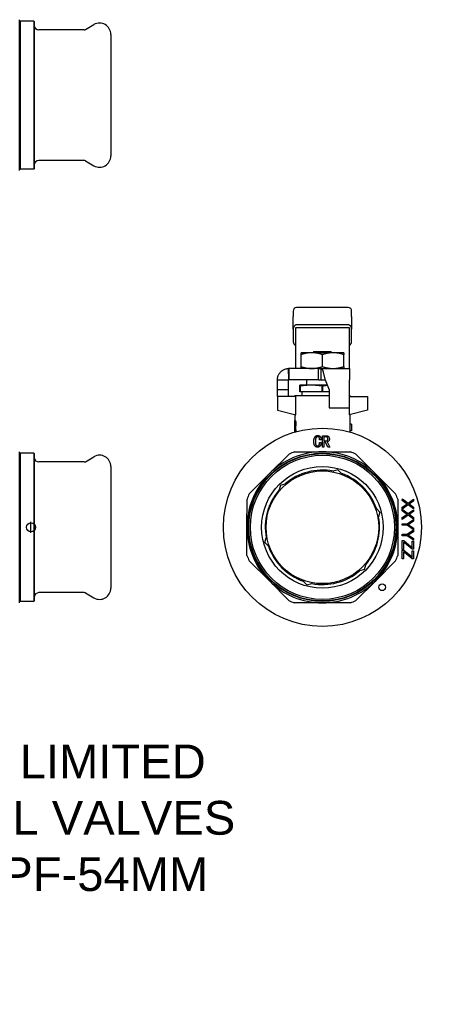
# Model space of a CAD drawing. Header units: millimetres. Extents: x 57 to 3590, y -32 to 416.
# Tile 10 of 10: x 360 to 547, y -32 to 405. Entities that reach past the tile are written whole.
import ezdxf

# ---------------------------------------------------------------- set-up
doc = ezdxf.new("R2010")
doc.units = ezdxf.units.MM
for name, color, linetype in [('DETAIL', 2, 'Continuous'), ('ORIGIN', 6, 'Continuous'), ('TEXT', 7, 'Continuous')]:
    doc.layers.add(name, color=color, linetype=linetype)
doc.styles.add('fastrack', font='ARIAL.TTF')

msp = doc.modelspace()

# ---------------------------------------------------------------- linework, layer by layer
at = {"layer": 'DETAIL'}
for p, q in [((359.98, 395.29), (359.98, 405.08)), ((359.98, 404.28), (360.18, 404.48)), ((360.18, 404.48), (360.18, 338.68)), ((366.28, 404.48), (360.18, 404.48)), ((366.28, 404.48), (366.28, 338.68)), ((366.48, 404.28), (366.28, 404.48)), ((366.48, 404.28), (366.48, 338.88)), ((389.18, 400.71), (392.98, 402.91)), ((388.68, 400.58), (368.48, 400.58)), ((400.48, 398.58), (400.48, 344.58)), ((359.98, 371.61), (359.98, 395.29)), ((359.98, 347.91), (359.98, 371.61)), ((359.98, 338.08), (359.98, 347.91)), ((388.68, 342.58), (368.48, 342.58)), ((389.18, 342.45), (392.98, 340.25)), ((359.98, 338.88), (360.18, 338.68)), ((359.98, 338.08), (359.98, 338.08)), ((366.28, 338.68), (360.18, 338.68)), ((366.48, 338.88), (366.28, 338.68)), ((481.48, 275.76), (481.48, 273.3)), ((505.98, 277.26), (482.98, 277.26)), ((507.48, 273.3), (507.48, 275.76)), ((481.48, 267.65), (481.48, 273.3)), ((507.48, 273.3), (507.48, 267.65)), ((481.48, 267.65), (481.48, 262.42)), ((506.48, 268.3), (482.48, 268.3)), ((482.48, 268.3), (482.48, 251.66)), ((505.98, 269.6), (482.98, 269.6)), ((506.48, 251.66), (506.48, 268.3)), ((507.48, 262.42), (507.48, 267.65)), ((489.73, 257.26), (484.98, 257.26)), ((484.98, 256.41), (484.98, 257.26)), ((484.98, 251.11), (484.98, 256.41)), ((499.23, 257.26), (489.73, 257.26)), ((490.58, 257.76), (490.58, 257.26)), ((490.58, 257.76), (498.38, 257.76)), ((494.48, 251.11), (494.48, 256.41)), ((498.39, 257.26), (498.38, 257.76)), ((503.98, 257.26), (499.23, 257.26)), ((503.98, 257.26), (503.98, 256.41)), ((503.98, 251.11), (503.98, 256.41)), ((479.58, 245.26), (479.45, 250.26)), ((479.58, 250.26), (479.58, 248.46)), ((492.75, 250.26), (479.58, 250.26)), ((482.48, 251.66), (482.48, 250.38)), ((484.98, 250.26), (484.98, 251.11)), ((492.75, 250.26), (506.48, 250.26)), ((492.75, 249.2), (492.75, 250.26)), ((492.75, 245.26), (492.75, 249.2)), ((493.98, 245.26), (493.98, 250.25)), ((503.98, 251.11), (503.98, 250.26)), ((506.48, 250.26), (506.48, 251.66)), ((506.48, 250.26), (506.48, 245.16)), ((474.48, 240.76), (474.48, 245.16)), ((474.48, 245.16), (476.98, 245.16)), ((476.98, 245.16), (479.48, 245.16)), ((479.48, 240.76), (479.48, 245.16)), ((479.58, 248.46), (479.58, 245.26)), ((479.58, 245.26), (479.58, 245.26)), ((492.75, 245.26), (479.58, 245.26)), ((487.48, 245.26), (487.48, 242.85)), ((495.65, 245.16), (497.48, 240.76)), ((506.48, 232.76), (506.48, 245.16)), ((474.48, 237.76), (474.48, 240.76)), ((479.48, 240.76), (474.48, 240.76)), ((479.48, 237.76), (479.48, 240.76)), ((484.48, 242.44), (484.48, 242.85)), ((489.48, 242.85), (484.48, 242.85)), ((484.48, 239.85), (484.48, 242.44)), ((484.57, 242.44), (484.48, 242.44)), ((484.57, 242.44), (484.57, 239.85)), ((496.61, 242.85), (489.48, 242.85)), ((494.4, 239.85), (494.4, 242.44)), ((494.57, 242.44), (494.4, 242.44)), ((494.57, 242.44), (494.57, 239.85)), ((497.48, 240.76), (497.48, 232.76)), ((482.61, 237.76), (474.48, 237.76)), ((474.48, 237.76), (474.48, 231.76)), ((482.23, 238.26), (497.48, 238.26)), ((482.23, 238.26), (482.23, 237.76)), ((482.61, 229.66), (482.61, 237.76)), ((484.57, 239.85), (484.48, 239.85)), ((494.4, 239.85), (484.57, 239.85)), ((485.48, 238.26), (485.48, 239.85)), ((494.57, 239.85), (494.4, 239.85)), ((497.48, 239.85), (494.57, 239.85)), ((506.48, 238.26), (506.73, 238.26)), ((506.48, 237.76), (514.48, 237.76)), ((506.73, 238.26), (506.73, 237.76)), ((514.48, 237.76), (514.48, 231.76)), ((474.48, 231.76), (482.61, 229.66)), ((497.48, 232.76), (506.48, 232.76)), ((506.36, 232.76), (506.36, 229.66)), ((514.48, 231.76), (506.36, 229.66)), ((482.23, 229.76), (482.23, 227.16)), ((506.73, 229.76), (506.73, 225.52)), ((482.22, 227.16), (482.35, 227.16)), ((482.22, 222.16), (482.22, 227.16)), ((482.22, 225.35), (482.22, 225.35)), ((482.22, 224.17), (482.22, 224.17)), ((482.25, 226.6), (482.25, 224.87)), ((482.25, 226.6), (482.32, 226.6)), ((482.25, 224.87), (482.35, 224.87)), ((482.25, 224.31), (482.25, 222.16)), ((482.25, 224.31), (482.34, 224.31)), ((482.27, 226.6), (482.27, 224.87)), ((482.27, 224.31), (482.27, 222.16)), ((482.35, 227.16), (482.37, 227.16)), ((482.45, 224.4), (482.47, 224.4)), ((482.68, 225.72), (482.7, 225.72)), ((507.48, 225.52), (506.73, 225.52)), ((507.48, 225.52), (507.48, 222.52)), ((482.22, 222.16), (482.25, 222.16)), ((482.23, 222.16), (482.23, 222.02)), ((482.25, 222.16), (482.27, 222.16)), ((482.54, 222.16), (482.72, 222.16)), ((482.72, 222.16), (482.73, 222.16)), ((493.9, 218.64), (493.22, 218.64)), ((494.49, 220.44), (495.97, 220.44)), ((494.49, 215.41), (494.49, 220.44)), ((495.17, 219.92), (495.17, 218.11)), ((495.82, 219.92), (495.17, 219.92)), ((506.73, 222.52), (506.73, 222.02)), ((507.48, 222.52), (506.73, 222.52)), ((493.22, 217.36), (493.9, 217.36)), ((495.16, 215.41), (494.49, 215.41)), ((495.16, 217.59), (495.16, 215.41)), ((495.91, 217.59), (495.16, 217.59)), ((495.17, 218.11), (496, 218.11)), ((496.96, 215.41), (495.91, 217.59)), ((496.59, 217.67), (497.72, 215.4)), ((497.72, 215.4), (496.96, 215.41)), ((359.98, 203.47), (359.98, 213.26)), ((359.98, 212.46), (360.18, 212.66)), ((360.18, 212.66), (360.18, 146.86)), ((366.28, 212.66), (360.18, 212.66)), ((366.28, 212.66), (366.28, 146.86)), ((366.48, 212.46), (366.28, 212.66)), ((366.48, 212.46), (366.48, 147.06)), ((389.18, 208.89), (392.98, 211.09)), ((470.82, 203.47), (479.65, 212.29)), ((482.03, 213.27), (494.51, 213.26)), ((494.51, 213.26), (507, 213.25)), ((509.38, 212.26), (518.19, 203.42)), ((388.68, 208.76), (368.48, 208.76)), ((400.48, 206.76), (400.48, 152.76)), ((359.98, 179.79), (359.98, 203.47)), ((461.98, 194.65), (470.82, 203.47)), ((501.4, 205.28), (499.24, 204.71)), ((501.4, 205.28), (502.97, 203.7)), ((518.19, 203.42), (527.01, 194.59)), ((475.84, 198.5), (475.25, 196.35)), ((475.84, 198.5), (477.99, 199.08)), ((529.99, 191.65), (530, 192.44)), ((530, 192.44), (532.58, 190.52)), ((460.98, 179.79), (461, 192.27)), ((520.04, 186.53), (518.47, 188.12)), ((528, 192.21), (527.98, 179.73)), ((531.73, 190.4), (529.99, 191.65)), ((529.99, 188.7), (531.76, 189.95)), ((532.62, 189.77), (529.99, 187.89)), ((529.99, 187.89), (529.99, 188.7)), ((532.58, 190.52), (534.96, 192.21)), ((534.96, 188.02), (532.62, 189.77)), ((533.64, 189.74), (534.96, 188.73)), ((534.96, 191.43), (533.69, 190.53)), ((534.96, 192.21), (534.96, 191.43)), ((534.96, 188.73), (534.96, 188.02)), ((520.04, 186.53), (519.46, 184.38)), ((529.99, 187.04), (529.99, 187.83)), ((529.99, 187.83), (532.58, 185.9)), ((531.72, 185.79), (529.99, 187.04)), ((529.99, 184.09), (531.76, 185.33)), ((532.61, 185.15), (529.99, 183.27)), ((529.99, 183.27), (529.99, 184.09)), ((532.58, 185.9), (534.96, 187.59)), ((534.95, 183.4), (532.61, 185.15)), ((533.64, 185.12), (534.95, 184.12)), ((534.96, 186.81), (533.68, 185.91)), ((534.95, 184.12), (534.95, 183.4)), ((534.96, 187.59), (534.96, 186.81)), ((359.98, 156.09), (359.98, 179.79)), ((460.97, 167.31), (460.98, 179.79)), ((527.98, 179.73), (527.97, 167.24)), ((529.99, 180.65), (529.99, 181.31)), ((529.99, 181.31), (532.09, 181.31)), ((532.09, 180.65), (529.99, 180.65)), ((532.09, 181.31), (534.95, 183.22)), ((534.95, 178.66), (532.09, 180.65)), ((534.95, 182.42), (533.45, 181.44)), ((533.49, 180.39), (534.95, 179.43)), ((534.95, 183.22), (534.95, 182.42)), ((534.95, 179.43), (534.95, 178.66)), ((468.92, 172.98), (469.51, 175.14)), ((529.98, 176.03), (529.98, 176.69)), ((529.98, 176.69), (532.09, 176.69)), ((532.09, 176.03), (529.98, 176.03)), ((532.09, 176.69), (534.95, 178.6)), ((534.95, 174.05), (532.09, 176.03)), ((534.95, 177.8), (533.45, 176.82)), ((533.49, 175.78), (534.95, 174.81)), ((534.95, 178.6), (534.95, 177.8)), ((468.92, 172.98), (470.5, 171.4)), ((529.98, 169.94), (529.98, 173.87)), ((529.98, 173.87), (530.59, 173.87)), ((530.56, 173.12), (530.56, 169.94)), ((530.91, 172.81), (530.56, 173.12)), ((530.59, 173.87), (533.77, 171.32)), ((534.36, 170.02), (530.91, 172.81)), ((534.36, 173.58), (534.94, 173.58)), ((534.36, 170.81), (534.36, 173.58)), ((534.94, 173.58), (534.94, 170.02)), ((534.95, 174.81), (534.95, 174.05)), ((529.97, 165.71), (529.97, 169.64)), ((529.97, 169.64), (530.59, 169.64)), ((530.56, 169.94), (529.98, 169.94)), ((530.56, 168.88), (530.56, 165.71)), ((530.91, 168.58), (530.56, 168.88)), ((530.59, 169.64), (533.76, 167.09)), ((534.35, 165.79), (530.91, 168.58)), ((534.35, 166.58), (534.36, 169.35)), ((534.94, 170.02), (534.36, 170.02)), ((534.36, 169.35), (534.94, 169.35)), ((534.94, 169.35), (534.94, 165.79)), ((470.77, 156.09), (461.96, 164.93)), ((513.13, 161.01), (513.72, 163.17)), ((526.99, 164.87), (518.15, 156.05)), ((530.56, 165.71), (529.97, 165.71)), ((534.94, 165.79), (534.35, 165.79)), ((513.13, 161.01), (510.97, 160.44)), ((359.98, 146.26), (359.98, 156.09)), ((479.59, 147.26), (470.77, 156.09)), ((487.57, 154.23), (486, 155.82)), ((487.57, 154.23), (489.73, 154.81)), ((518.15, 156.05), (509.32, 147.23)), ((388.68, 150.76), (368.48, 150.76)), ((389.18, 150.62), (392.98, 148.43)), ((359.98, 147.06), (360.18, 146.86)), ((359.98, 146.26), (359.98, 146.26)), ((366.28, 146.86), (360.18, 146.86)), ((366.48, 147.06), (366.28, 146.86)), ((494.45, 146.26), (481.97, 146.27)), ((506.94, 146.25), (494.45, 146.26))]:
    msp.add_line(p, q, dxfattribs=at)
at = {"layer": 'DETAIL', "flags": 128}
for points in [[(482.98, 269.6), (482.89, 269.6), (482.8, 269.59), (482.71, 269.57), (482.62, 269.54), (482.52, 269.51), (482.43, 269.47), (482.34, 269.41), (482.25, 269.35), (482.16, 269.28), (482.08, 269.21), (482, 269.12), (481.92, 269.03), (481.85, 268.93), (481.79, 268.83), (481.73, 268.72), (481.68, 268.6), (481.63, 268.49), (481.59, 268.37), (481.56, 268.25), (481.53, 268.12), (481.51, 268), (481.49, 267.88), (481.49, 267.76), (481.48, 267.65)], [(507.48, 267.65), (507.48, 267.76), (507.47, 267.88), (507.46, 268), (507.44, 268.12), (507.41, 268.25), (507.38, 268.37), (507.34, 268.49), (507.29, 268.6), (507.24, 268.72), (507.18, 268.83), (507.11, 268.93), (507.04, 269.03), (506.97, 269.12), (506.89, 269.21), (506.8, 269.28), (506.72, 269.35), (506.63, 269.41), (506.54, 269.47), (506.44, 269.51), (506.35, 269.54), (506.26, 269.57), (506.16, 269.59), (506.07, 269.6), (505.98, 269.6)], [(481.48, 262.42), (481.49, 262.33), (481.49, 262.24), (481.5, 262.15), (481.51, 262.06), (481.53, 261.96), (481.55, 261.87), (481.57, 261.77), (481.6, 261.68), (481.63, 261.59), (481.66, 261.5), (481.7, 261.41), (481.74, 261.32), (481.79, 261.24), (481.84, 261.16), (481.9, 261.08), (481.95, 261), (482.01, 260.93), (482.07, 260.87), (482.14, 260.81), (482.2, 260.75), (482.27, 260.7), (482.34, 260.65), (482.41, 260.61), (482.48, 260.58)], [(506.48, 260.58), (506.56, 260.61), (506.63, 260.65), (506.7, 260.7), (506.76, 260.75), (506.83, 260.81), (506.89, 260.87), (506.96, 260.93), (507.02, 261), (507.07, 261.08), (507.13, 261.16), (507.18, 261.24), (507.22, 261.32), (507.27, 261.41), (507.3, 261.5), (507.34, 261.59), (507.37, 261.68), (507.4, 261.77), (507.42, 261.87), (507.44, 261.96), (507.46, 262.06), (507.47, 262.15), (507.48, 262.24), (507.48, 262.33), (507.48, 262.42)], [(489.73, 257.26), (489.53, 257.26), (489.33, 257.25), (489.13, 257.24), (488.93, 257.23), (488.73, 257.22), (488.53, 257.2), (488.32, 257.18), (488.12, 257.15), (487.92, 257.13), (487.72, 257.1), (487.52, 257.06), (487.32, 257.03), (487.13, 256.99), (486.93, 256.95), (486.73, 256.9), (486.54, 256.86), (486.34, 256.81), (486.14, 256.76), (485.95, 256.7), (485.76, 256.65), (485.56, 256.59), (485.37, 256.53), (485.18, 256.47), (484.98, 256.41)], [(494.48, 256.41), (494.29, 256.47), (494.1, 256.53), (493.9, 256.59), (493.71, 256.65), (493.51, 256.71), (493.32, 256.76), (493.12, 256.81), (492.92, 256.86), (492.73, 256.91), (492.53, 256.95), (492.33, 256.99), (492.13, 257.03), (491.93, 257.06), (491.73, 257.1), (491.54, 257.13), (491.34, 257.15), (491.14, 257.18), (490.94, 257.2), (490.74, 257.22), (490.54, 257.23), (490.34, 257.24), (490.14, 257.25), (489.93, 257.26), (489.73, 257.26)], [(499.23, 257.26), (499.03, 257.26), (498.83, 257.25), (498.63, 257.24), (498.43, 257.23), (498.23, 257.22), (498.03, 257.2), (497.83, 257.18), (497.63, 257.15), (497.43, 257.13), (497.23, 257.1), (497.03, 257.06), (496.84, 257.03), (496.64, 256.99), (496.44, 256.95), (496.24, 256.91), (496.05, 256.86), (495.85, 256.81), (495.65, 256.76), (495.46, 256.71), (495.26, 256.65), (495.07, 256.59), (494.87, 256.53), (494.68, 256.47), (494.48, 256.41)], [(503.98, 256.41), (503.79, 256.47), (503.6, 256.53), (503.4, 256.59), (503.2, 256.65), (503.01, 256.71), (502.81, 256.76), (502.62, 256.81), (502.42, 256.86), (502.22, 256.91), (502.03, 256.95), (501.83, 256.99), (501.63, 257.03), (501.44, 257.06), (501.24, 257.1), (501.04, 257.13), (500.84, 257.15), (500.64, 257.18), (500.44, 257.2), (500.24, 257.22), (500.04, 257.23), (499.84, 257.24), (499.64, 257.25), (499.44, 257.26), (499.23, 257.26)], [(474.48, 245.16), (474.49, 245.49), (474.53, 245.81), (474.58, 246.14), (474.65, 246.46), (474.75, 246.77), (474.86, 247.08), (474.99, 247.38), (475.15, 247.67), (475.32, 247.95), (475.51, 248.22), (475.71, 248.47), (475.93, 248.72), (476.17, 248.94), (476.42, 249.16), (476.68, 249.35), (476.96, 249.53), (477.25, 249.69), (477.54, 249.83), (477.85, 249.95), (478.16, 250.05), (478.48, 250.14), (478.8, 250.2), (479.13, 250.24), (479.45, 250.26)], [(482.48, 250.38), (482.48, 250.36), (482.48, 250.36), (482.48, 250.35), (482.47, 250.34), (482.47, 250.33), (482.46, 250.32), (482.45, 250.31), (482.44, 250.31), (482.43, 250.3), (482.42, 250.29), (482.4, 250.29), (482.39, 250.28), (482.37, 250.28), (482.35, 250.28), (482.33, 250.27), (482.31, 250.27), (482.29, 250.27), (482.26, 250.26), (482.24, 250.26), (482.21, 250.26), (482.19, 250.26), (482.16, 250.26), (482.13, 250.26), (482.1, 250.26)], [(484.98, 251.11), (485.18, 251.04), (485.37, 250.98), (485.56, 250.92), (485.76, 250.86), (485.95, 250.81), (486.14, 250.76), (486.34, 250.71), (486.53, 250.66), (486.73, 250.61), (486.93, 250.57), (487.13, 250.53), (487.32, 250.49), (487.52, 250.45), (487.72, 250.42), (487.92, 250.39), (488.12, 250.36), (488.32, 250.34), (488.53, 250.32), (488.73, 250.3), (488.93, 250.28), (489.13, 250.27), (489.33, 250.26), (489.53, 250.26), (489.73, 250.26)], [(489.73, 250.26), (489.93, 250.26), (490.14, 250.26), (490.34, 250.27), (490.54, 250.28), (490.74, 250.3), (490.94, 250.32), (491.14, 250.34), (491.34, 250.36), (491.54, 250.39), (491.73, 250.42), (491.93, 250.45), (492.13, 250.49), (492.33, 250.52), (492.53, 250.57), (492.73, 250.61), (492.92, 250.65), (493.12, 250.7), (493.32, 250.75), (493.51, 250.81), (493.71, 250.86), (493.9, 250.92), (494.1, 250.98), (494.29, 251.04), (494.48, 251.11)], [(493.98, 250.25), (494.05, 250.23), (494.12, 250.19), (494.19, 250.13), (494.26, 250.04), (494.33, 249.94), (494.4, 249.82), (494.47, 249.67), (494.54, 249.51), (494.61, 249.33), (494.68, 249.14), (494.75, 248.93), (494.82, 248.7), (494.89, 248.46), (494.96, 248.2), (495.03, 247.93), (495.09, 247.66), (495.16, 247.37), (495.23, 247.07), (495.3, 246.76), (495.37, 246.45), (495.44, 246.13), (495.51, 245.81), (495.58, 245.48), (495.65, 245.16)], [(494.48, 251.11), (494.68, 251.04), (494.87, 250.98), (495.07, 250.92), (495.26, 250.86), (495.46, 250.81), (495.65, 250.75), (495.85, 250.7), (496.05, 250.65), (496.24, 250.61), (496.44, 250.57), (496.64, 250.52), (496.83, 250.49), (497.03, 250.45), (497.23, 250.42), (497.43, 250.39), (497.63, 250.36), (497.83, 250.34), (498.03, 250.32), (498.23, 250.3), (498.43, 250.28), (498.63, 250.27), (498.83, 250.26), (499.03, 250.26), (499.23, 250.26)], [(499.23, 250.26), (499.44, 250.26), (499.64, 250.26), (499.84, 250.27), (500.04, 250.28), (500.24, 250.3), (500.44, 250.32), (500.64, 250.34), (500.84, 250.36), (501.04, 250.39), (501.24, 250.42), (501.43, 250.45), (501.63, 250.49), (501.83, 250.52), (502.03, 250.57), (502.23, 250.61), (502.42, 250.65), (502.62, 250.7), (502.81, 250.75), (503.01, 250.81), (503.21, 250.86), (503.4, 250.92), (503.6, 250.98), (503.79, 251.04), (503.98, 251.11)], [(479.48, 245.16), (479.48, 245.16), (479.48, 245.17), (479.49, 245.18), (479.49, 245.18), (479.49, 245.19), (479.49, 245.19), (479.49, 245.2), (479.5, 245.21), (479.5, 245.21), (479.5, 245.22), (479.51, 245.22), (479.51, 245.23), (479.52, 245.23), (479.52, 245.24), (479.53, 245.24), (479.53, 245.24), (479.54, 245.25), (479.54, 245.25), (479.55, 245.25), (479.56, 245.25), (479.56, 245.25), (479.57, 245.26), (479.58, 245.26), (479.58, 245.26)], [(492.75, 245.26), (492.81, 245.26), (492.86, 245.26), (492.91, 245.26), (492.96, 245.26), (493.01, 245.26), (493.06, 245.26), (493.11, 245.26), (493.16, 245.26), (493.22, 245.26), (493.27, 245.26), (493.32, 245.26), (493.37, 245.26), (493.42, 245.26), (493.47, 245.26), (493.52, 245.26), (493.57, 245.26), (493.63, 245.26), (493.68, 245.26), (493.73, 245.26), (493.78, 245.26), (493.83, 245.26), (493.88, 245.26), (493.93, 245.26), (493.98, 245.26)], [(493.98, 245.26), (494.05, 245.26), (494.12, 245.26), (494.19, 245.25), (494.26, 245.25), (494.33, 245.25), (494.4, 245.25), (494.47, 245.25), (494.54, 245.24), (494.61, 245.24), (494.68, 245.24), (494.75, 245.23), (494.82, 245.23), (494.89, 245.22), (494.96, 245.22), (495.03, 245.21), (495.09, 245.21), (495.16, 245.2), (495.23, 245.19), (495.3, 245.19), (495.37, 245.18), (495.44, 245.18), (495.51, 245.17), (495.58, 245.16), (495.65, 245.16)], [(489.48, 242.85), (489.28, 242.85), (489.07, 242.84), (488.87, 242.84), (488.66, 242.83), (488.46, 242.83), (488.25, 242.82), (488.05, 242.81), (487.84, 242.8), (487.64, 242.79), (487.43, 242.77), (487.23, 242.76), (487.02, 242.74), (486.82, 242.72), (486.62, 242.7), (486.41, 242.68), (486.21, 242.66), (486, 242.64), (485.8, 242.61), (485.59, 242.59), (485.39, 242.56), (485.18, 242.53), (484.98, 242.51), (484.77, 242.48), (484.57, 242.44)], [(494.4, 242.44), (494.2, 242.48), (493.99, 242.51), (493.79, 242.53), (493.58, 242.56), (493.38, 242.59), (493.17, 242.61), (492.97, 242.64), (492.76, 242.66), (492.56, 242.68), (492.35, 242.7), (492.15, 242.72), (491.94, 242.74), (491.74, 242.76), (491.53, 242.77), (491.33, 242.79), (491.12, 242.8), (490.92, 242.81), (490.71, 242.82), (490.51, 242.83), (490.3, 242.83), (490.1, 242.84), (489.89, 242.84), (489.69, 242.85), (489.48, 242.85)], [(496.67, 242.71), (496.58, 242.7), (496.5, 242.69), (496.41, 242.68), (496.32, 242.67), (496.23, 242.66), (496.14, 242.65), (496.06, 242.64), (495.97, 242.63), (495.88, 242.62), (495.79, 242.61), (495.71, 242.6), (495.62, 242.59), (495.53, 242.58), (495.44, 242.57), (495.36, 242.56), (495.27, 242.55), (495.18, 242.53), (495.09, 242.52), (495, 242.51), (494.92, 242.5), (494.83, 242.48), (494.74, 242.47), (494.65, 242.46), (494.57, 242.44)], [(482.22, 225.98), (482.22, 225.96), (482.22, 225.93), (482.22, 225.91), (482.22, 225.88), (482.22, 225.86), (482.22, 225.83), (482.22, 225.8), (482.22, 225.78), (482.22, 225.75), (482.22, 225.72), (482.22, 225.7), (482.22, 225.67), (482.22, 225.64), (482.22, 225.62), (482.22, 225.59), (482.22, 225.56), (482.22, 225.54), (482.22, 225.51), (482.22, 225.49), (482.22, 225.47), (482.22, 225.45), (482.22, 225.42), (482.22, 225.39), (482.22, 225.35)], [(482.22, 224.17), (482.22, 224.14), (482.22, 224.11), (482.22, 224.09), (482.22, 224.06), (482.22, 224.03), (482.22, 224.01), (482.22, 223.98), (482.22, 223.96), (482.22, 223.94), (482.22, 223.91), (482.22, 223.89), (482.22, 223.87), (482.22, 223.85), (482.22, 223.84), (482.22, 223.82), (482.22, 223.8), (482.22, 223.77), (482.22, 223.75), (482.22, 223.72), (482.22, 223.7), (482.22, 223.68), (482.22, 223.65), (482.22, 223.63), (482.22, 223.61)], [(482.53, 225.72), (482.52, 225.8), (482.52, 225.86), (482.52, 225.92), (482.52, 225.99), (482.51, 226.05), (482.51, 226.12), (482.5, 226.18), (482.49, 226.23), (482.48, 226.29), (482.48, 226.34), (482.46, 226.38), (482.45, 226.42), (482.44, 226.46), (482.43, 226.49), (482.42, 226.51), (482.41, 226.53), (482.4, 226.55), (482.39, 226.57), (482.37, 226.58), (482.36, 226.59), (482.35, 226.6), (482.35, 226.6), (482.34, 226.6), (482.32, 226.6)], [(482.54, 222.16), (482.53, 222.25), (482.52, 222.34), (482.51, 222.43), (482.5, 222.52), (482.49, 222.61), (482.48, 222.7), (482.47, 222.79), (482.46, 222.88), (482.46, 222.97), (482.45, 223.06), (482.44, 223.15), (482.43, 223.23), (482.42, 223.32), (482.41, 223.41), (482.41, 223.5), (482.4, 223.59), (482.39, 223.68), (482.38, 223.77), (482.38, 223.86), (482.37, 223.95), (482.36, 224.04), (482.36, 224.13), (482.35, 224.22), (482.34, 224.31)], [(482.35, 227.16), (482.36, 227.16), (482.38, 227.15), (482.4, 227.14), (482.41, 227.13), (482.43, 227.11), (482.45, 227.08), (482.47, 227.05), (482.49, 227.02), (482.51, 226.98), (482.53, 226.93), (482.55, 226.87), (482.57, 226.82), (482.59, 226.75), (482.61, 226.67), (482.62, 226.59), (482.64, 226.51), (482.65, 226.41), (482.66, 226.32), (482.66, 226.23), (482.67, 226.13), (482.68, 226.02), (482.68, 225.92), (482.68, 225.83), (482.68, 225.72)], [(482.35, 224.87), (482.36, 224.87), (482.37, 224.87), (482.38, 224.88), (482.39, 224.89), (482.4, 224.9), (482.41, 224.92), (482.42, 224.94), (482.43, 224.96), (482.44, 224.98), (482.45, 225.01), (482.46, 225.04), (482.47, 225.07), (482.48, 225.11), (482.49, 225.16), (482.5, 225.2), (482.5, 225.26), (482.51, 225.31), (482.51, 225.36), (482.52, 225.42), (482.52, 225.48), (482.52, 225.54), (482.52, 225.6), (482.53, 225.65), (482.53, 225.72)], [(482.37, 227.16), (482.38, 227.16), (482.4, 227.15), (482.42, 227.14), (482.43, 227.13), (482.45, 227.11), (482.47, 227.08), (482.49, 227.05), (482.51, 227.02), (482.53, 226.98), (482.55, 226.93), (482.57, 226.88), (482.59, 226.82), (482.61, 226.75), (482.63, 226.67), (482.64, 226.59), (482.66, 226.5), (482.67, 226.41), (482.68, 226.32), (482.68, 226.23), (482.69, 226.13), (482.7, 226.02), (482.7, 225.92), (482.7, 225.83), (482.7, 225.72)], [(482.68, 225.72), (482.68, 225.64), (482.68, 225.57), (482.68, 225.5), (482.68, 225.42), (482.67, 225.35), (482.67, 225.27), (482.66, 225.2), (482.65, 225.13), (482.65, 225.06), (482.64, 224.99), (482.63, 224.93), (482.62, 224.87), (482.6, 224.82), (482.59, 224.76), (482.58, 224.71), (482.56, 224.66), (482.55, 224.62), (482.54, 224.57), (482.52, 224.53), (482.51, 224.5), (482.49, 224.47), (482.48, 224.44), (482.46, 224.42), (482.45, 224.4)], [(482.45, 224.4), (482.46, 224.31), (482.47, 224.21), (482.48, 224.12), (482.49, 224.03), (482.5, 223.93), (482.51, 223.84), (482.52, 223.75), (482.53, 223.65), (482.54, 223.56), (482.55, 223.47), (482.56, 223.37), (482.57, 223.28), (482.58, 223.19), (482.59, 223.09), (482.61, 223), (482.62, 222.91), (482.63, 222.81), (482.64, 222.72), (482.66, 222.63), (482.67, 222.53), (482.68, 222.44), (482.69, 222.35), (482.71, 222.25), (482.72, 222.16)], [(482.7, 225.72), (482.7, 225.63), (482.7, 225.57), (482.7, 225.5), (482.69, 225.42), (482.69, 225.35), (482.69, 225.27), (482.68, 225.2), (482.67, 225.13), (482.67, 225.06), (482.66, 224.99), (482.65, 224.93), (482.64, 224.87), (482.62, 224.82), (482.61, 224.76), (482.6, 224.71), (482.58, 224.66), (482.57, 224.62), (482.56, 224.57), (482.54, 224.53), (482.53, 224.5), (482.51, 224.47), (482.5, 224.44), (482.48, 224.42), (482.47, 224.4)], [(482.47, 224.4), (482.48, 224.31), (482.49, 224.21), (482.5, 224.12), (482.51, 224.03), (482.52, 223.93), (482.53, 223.84), (482.54, 223.75), (482.55, 223.65), (482.56, 223.56), (482.57, 223.47), (482.58, 223.37), (482.59, 223.28), (482.6, 223.19), (482.61, 223.09), (482.63, 223), (482.64, 222.91), (482.65, 222.81), (482.66, 222.72), (482.67, 222.63), (482.69, 222.53), (482.7, 222.44), (482.71, 222.35), (482.73, 222.25), (482.74, 222.16)], [(506.73, 225.52), (506.73, 225.51), (506.73, 225.5), (506.73, 225.49), (506.73, 225.46), (506.72, 225.44), (506.72, 225.4), (506.72, 225.36), (506.71, 225.31), (506.71, 225.26), (506.7, 225.21), (506.69, 225.14), (506.69, 225.08), (506.68, 225), (506.68, 224.93), (506.67, 224.85), (506.67, 224.77), (506.66, 224.68), (506.66, 224.59), (506.65, 224.5), (506.65, 224.4), (506.65, 224.31), (506.64, 224.21), (506.64, 224.11), (506.64, 224.02)], [(506.64, 224.02), (506.64, 223.92), (506.64, 223.82), (506.65, 223.72), (506.65, 223.63), (506.65, 223.53), (506.66, 223.44), (506.66, 223.35), (506.67, 223.27), (506.67, 223.18), (506.68, 223.1), (506.68, 223.03), (506.69, 222.96), (506.69, 222.89), (506.7, 222.83), (506.71, 222.77), (506.71, 222.72), (506.72, 222.67), (506.72, 222.63), (506.72, 222.6), (506.73, 222.57), (506.73, 222.54), (506.73, 222.53), (506.73, 222.52), (506.73, 222.52)], [(490.66, 217.77), (490.67, 217.92), (490.67, 218.07), (490.68, 218.22), (490.69, 218.37), (490.71, 218.53), (490.73, 218.68), (490.75, 218.83), (490.79, 218.98), (490.82, 219.12), (490.87, 219.27), (490.92, 219.41), (490.98, 219.55), (491.05, 219.69), (491.14, 219.81), (491.23, 219.94), (491.33, 220.05), (491.44, 220.16), (491.56, 220.25), (491.68, 220.34), (491.82, 220.4), (491.96, 220.46), (492.11, 220.49), (492.26, 220.51), (492.42, 220.52)], [(492.39, 219.99), (492.27, 219.99), (492.17, 219.97), (492.06, 219.93), (491.96, 219.87), (491.87, 219.81), (491.79, 219.73), (491.72, 219.65), (491.66, 219.55), (491.6, 219.46), (491.56, 219.36), (491.52, 219.25), (491.48, 219.15), (491.45, 219.04), (491.43, 218.93), (491.41, 218.82), (491.39, 218.71), (491.38, 218.6), (491.37, 218.49), (491.36, 218.38), (491.35, 218.27), (491.35, 218.16), (491.34, 218.05), (491.34, 217.93), (491.34, 217.82)], [(493.22, 218.64), (493.22, 218.72), (493.22, 218.79), (493.21, 218.86), (493.21, 218.94), (493.2, 219.01), (493.19, 219.09), (493.18, 219.16), (493.17, 219.24), (493.15, 219.31), (493.13, 219.38), (493.11, 219.45), (493.08, 219.52), (493.05, 219.59), (493.01, 219.65), (492.97, 219.72), (492.92, 219.77), (492.87, 219.83), (492.81, 219.87), (492.75, 219.91), (492.68, 219.94), (492.61, 219.97), (492.54, 219.98), (492.46, 219.99), (492.39, 219.99)], [(492.42, 220.52), (492.53, 220.52), (492.64, 220.51), (492.75, 220.48), (492.86, 220.45), (492.97, 220.42), (493.07, 220.37), (493.17, 220.31), (493.26, 220.25), (493.35, 220.18), (493.43, 220.1), (493.5, 220.02), (493.57, 219.93), (493.64, 219.84), (493.69, 219.74), (493.74, 219.64), (493.78, 219.53), (493.81, 219.42), (493.84, 219.31), (493.86, 219.2), (493.88, 219.09), (493.89, 218.98), (493.9, 218.87), (493.9, 218.75), (493.9, 218.64)], [(496.89, 219), (496.89, 219.07), (496.89, 219.13), (496.88, 219.2), (496.87, 219.27), (496.85, 219.33), (496.83, 219.39), (496.8, 219.46), (496.77, 219.51), (496.73, 219.57), (496.69, 219.62), (496.64, 219.67), (496.59, 219.72), (496.54, 219.76), (496.48, 219.79), (496.42, 219.82), (496.35, 219.84), (496.29, 219.86), (496.22, 219.88), (496.16, 219.89), (496.09, 219.9), (496.02, 219.91), (495.96, 219.91), (495.89, 219.91), (495.82, 219.92)], [(495.97, 220.44), (496.08, 220.44), (496.18, 220.43), (496.28, 220.43), (496.38, 220.41), (496.48, 220.39), (496.58, 220.37), (496.68, 220.34), (496.78, 220.3), (496.87, 220.26), (496.96, 220.21), (497.05, 220.16), (497.13, 220.1), (497.21, 220.03), (497.28, 219.96), (497.34, 219.88), (497.4, 219.79), (497.44, 219.7), (497.48, 219.6), (497.51, 219.5), (497.53, 219.4), (497.55, 219.3), (497.56, 219.2), (497.57, 219.1), (497.57, 218.99)], [(496, 218.11), (496.06, 218.12), (496.12, 218.12), (496.18, 218.13), (496.24, 218.14), (496.3, 218.15), (496.35, 218.17), (496.41, 218.19), (496.46, 218.21), (496.52, 218.24), (496.57, 218.27), (496.62, 218.3), (496.67, 218.34), (496.71, 218.38), (496.75, 218.43), (496.78, 218.48), (496.81, 218.53), (496.83, 218.59), (496.85, 218.64), (496.86, 218.7), (496.88, 218.76), (496.89, 218.82), (496.89, 218.88), (496.89, 218.94), (496.89, 219)], [(497.57, 218.99), (497.57, 218.92), (497.57, 218.85), (497.56, 218.77), (497.55, 218.7), (497.54, 218.62), (497.52, 218.55), (497.5, 218.48), (497.47, 218.41), (497.45, 218.34), (497.41, 218.27), (497.37, 218.21), (497.33, 218.15), (497.28, 218.09), (497.23, 218.04), (497.18, 217.98), (497.12, 217.93), (497.06, 217.89), (497, 217.85), (496.94, 217.81), (496.87, 217.77), (496.8, 217.74), (496.73, 217.71), (496.66, 217.69), (496.59, 217.67)], [(492.36, 215.33), (492.23, 215.34), (492.09, 215.36), (491.95, 215.39), (491.82, 215.43), (491.69, 215.49), (491.57, 215.56), (491.46, 215.64), (491.35, 215.72), (491.25, 215.82), (491.15, 215.92), (491.07, 216.03), (490.99, 216.15), (490.93, 216.27), (490.87, 216.4), (490.83, 216.53), (490.79, 216.66), (490.75, 216.8), (490.73, 216.93), (490.71, 217.07), (490.69, 217.21), (490.68, 217.35), (490.67, 217.49), (490.67, 217.63), (490.66, 217.77)], [(491.34, 217.82), (491.34, 217.72), (491.34, 217.62), (491.35, 217.52), (491.35, 217.41), (491.36, 217.31), (491.37, 217.21), (491.38, 217.11), (491.39, 217.01), (491.41, 216.9), (491.43, 216.8), (491.45, 216.7), (491.48, 216.61), (491.52, 216.51), (491.56, 216.42), (491.6, 216.33), (491.66, 216.24), (491.73, 216.16), (491.8, 216.09), (491.87, 216.02), (491.96, 215.96), (492.05, 215.92), (492.15, 215.89), (492.25, 215.87), (492.35, 215.86)], [(492.35, 215.86), (492.43, 215.87), (492.51, 215.88), (492.59, 215.9), (492.66, 215.94), (492.73, 215.98), (492.8, 216.02), (492.86, 216.08), (492.92, 216.13), (492.97, 216.19), (493.02, 216.26), (493.05, 216.33), (493.09, 216.41), (493.11, 216.48), (493.14, 216.56), (493.15, 216.64), (493.17, 216.72), (493.18, 216.8), (493.19, 216.88), (493.2, 216.96), (493.21, 217.04), (493.21, 217.12), (493.22, 217.2), (493.22, 217.28), (493.22, 217.36)], [(493.9, 217.36), (493.89, 217.24), (493.88, 217.12), (493.87, 217.01), (493.86, 216.89), (493.84, 216.77), (493.82, 216.65), (493.79, 216.54), (493.76, 216.42), (493.72, 216.31), (493.68, 216.2), (493.63, 216.09), (493.57, 215.99), (493.5, 215.89), (493.42, 215.8), (493.34, 215.72), (493.25, 215.64), (493.15, 215.57), (493.05, 215.51), (492.94, 215.45), (492.83, 215.41), (492.72, 215.38), (492.6, 215.35), (492.48, 215.34), (492.36, 215.33)], [(532.1, 190.17), (532.08, 190.18), (532.07, 190.19), (532.05, 190.2), (532.04, 190.21), (532.02, 190.22), (532, 190.23), (531.99, 190.23), (531.97, 190.24), (531.96, 190.25), (531.94, 190.26), (531.93, 190.27), (531.91, 190.28), (531.89, 190.29), (531.88, 190.3), (531.86, 190.31), (531.85, 190.32), (531.83, 190.33), (531.82, 190.34), (531.8, 190.35), (531.79, 190.36), (531.77, 190.37), (531.76, 190.38), (531.74, 190.39), (531.73, 190.4)], [(531.76, 189.95), (531.78, 189.96), (531.79, 189.97), (531.81, 189.98), (531.82, 189.99), (531.83, 190), (531.85, 190.01), (531.86, 190.01), (531.87, 190.02), (531.89, 190.03), (531.9, 190.04), (531.92, 190.05), (531.93, 190.06), (531.94, 190.07), (531.96, 190.08), (531.97, 190.09), (531.99, 190.1), (532, 190.1), (532.01, 190.11), (532.03, 190.12), (532.04, 190.13), (532.06, 190.14), (532.07, 190.15), (532.08, 190.16), (532.1, 190.17)], [(533.69, 190.53), (533.66, 190.51), (533.64, 190.49), (533.61, 190.47), (533.59, 190.46), (533.56, 190.44), (533.54, 190.42), (533.51, 190.41), (533.49, 190.39), (533.46, 190.37), (533.44, 190.35), (533.41, 190.34), (533.39, 190.32), (533.36, 190.3), (533.34, 190.29), (533.31, 190.27), (533.28, 190.25), (533.26, 190.24), (533.23, 190.22), (533.21, 190.21), (533.18, 190.19), (533.16, 190.17), (533.13, 190.16), (533.1, 190.14), (533.08, 190.13)], [(533.08, 190.13), (533.1, 190.11), (533.13, 190.1), (533.15, 190.08), (533.17, 190.07), (533.2, 190.05), (533.22, 190.04), (533.25, 190.02), (533.27, 190), (533.29, 189.99), (533.32, 189.97), (533.34, 189.96), (533.36, 189.94), (533.39, 189.92), (533.41, 189.91), (533.44, 189.89), (533.46, 189.87), (533.48, 189.86), (533.5, 189.84), (533.53, 189.82), (533.55, 189.8), (533.57, 189.79), (533.6, 189.77), (533.62, 189.75), (533.64, 189.74)], [(532.09, 185.55), (532.08, 185.56), (532.06, 185.57), (532.05, 185.58), (532.03, 185.59), (532.02, 185.6), (532, 185.61), (531.98, 185.62), (531.97, 185.63), (531.95, 185.64), (531.94, 185.65), (531.92, 185.66), (531.91, 185.67), (531.89, 185.68), (531.87, 185.69), (531.86, 185.7), (531.84, 185.71), (531.83, 185.72), (531.81, 185.73), (531.8, 185.74), (531.78, 185.75), (531.77, 185.76), (531.75, 185.77), (531.74, 185.78), (531.72, 185.79)], [(531.76, 185.33), (531.77, 185.34), (531.79, 185.35), (531.8, 185.36), (531.82, 185.37), (531.83, 185.38), (531.84, 185.39), (531.86, 185.4), (531.87, 185.41), (531.88, 185.42), (531.9, 185.43), (531.91, 185.44), (531.93, 185.44), (531.94, 185.45), (531.95, 185.46), (531.97, 185.47), (531.98, 185.48), (532, 185.49), (532.01, 185.5), (532.02, 185.51), (532.04, 185.52), (532.05, 185.52), (532.07, 185.53), (532.08, 185.54), (532.09, 185.55)], [(533.68, 185.91), (533.66, 185.89), (533.63, 185.88), (533.61, 185.86), (533.58, 185.84), (533.56, 185.82), (533.53, 185.81), (533.51, 185.79), (533.48, 185.77), (533.46, 185.76), (533.43, 185.74), (533.41, 185.72), (533.38, 185.7), (533.36, 185.69), (533.33, 185.67), (533.31, 185.66), (533.28, 185.64), (533.26, 185.62), (533.23, 185.61), (533.2, 185.59), (533.18, 185.57), (533.15, 185.56), (533.13, 185.54), (533.1, 185.53), (533.07, 185.51)], [(533.07, 185.51), (533.1, 185.5), (533.12, 185.48), (533.15, 185.47), (533.17, 185.45), (533.19, 185.44), (533.22, 185.42), (533.24, 185.4), (533.27, 185.39), (533.29, 185.37), (533.31, 185.36), (533.34, 185.34), (533.36, 185.32), (533.38, 185.31), (533.41, 185.29), (533.43, 185.27), (533.45, 185.26), (533.48, 185.24), (533.5, 185.22), (533.52, 185.21), (533.55, 185.19), (533.57, 185.17), (533.59, 185.15), (533.62, 185.14), (533.64, 185.12)], [(533.45, 181.44), (533.42, 181.42), (533.39, 181.4), (533.35, 181.37), (533.32, 181.35), (533.28, 181.33), (533.25, 181.31), (533.21, 181.29), (533.18, 181.27), (533.14, 181.24), (533.11, 181.22), (533.07, 181.2), (533.04, 181.18), (533, 181.16), (532.97, 181.14), (532.93, 181.12), (532.9, 181.1), (532.86, 181.08), (532.83, 181.06), (532.79, 181.04), (532.76, 181.02), (532.72, 181), (532.69, 180.98), (532.65, 180.96), (532.61, 180.94)], [(532.61, 180.94), (532.65, 180.91), (532.69, 180.89), (532.73, 180.87), (532.76, 180.85), (532.8, 180.83), (532.84, 180.8), (532.87, 180.78), (532.91, 180.76), (532.95, 180.74), (532.98, 180.72), (533.02, 180.69), (533.06, 180.67), (533.09, 180.65), (533.13, 180.62), (533.17, 180.6), (533.2, 180.58), (533.24, 180.56), (533.28, 180.53), (533.31, 180.51), (533.35, 180.49), (533.38, 180.46), (533.42, 180.44), (533.46, 180.42), (533.49, 180.39)], [(533.45, 176.82), (533.42, 176.8), (533.38, 176.78), (533.35, 176.76), (533.31, 176.74), (533.28, 176.72), (533.24, 176.69), (533.21, 176.67), (533.17, 176.65), (533.14, 176.63), (533.1, 176.61), (533.07, 176.59), (533.03, 176.57), (533, 176.54), (532.96, 176.52), (532.93, 176.5), (532.89, 176.48), (532.86, 176.46), (532.82, 176.44), (532.79, 176.42), (532.75, 176.4), (532.72, 176.38), (532.68, 176.36), (532.65, 176.34), (532.61, 176.32)], [(532.61, 176.32), (532.65, 176.3), (532.68, 176.28), (532.72, 176.26), (532.76, 176.23), (532.8, 176.21), (532.83, 176.19), (532.87, 176.17), (532.91, 176.14), (532.94, 176.12), (532.98, 176.1), (533.02, 176.08), (533.05, 176.05), (533.09, 176.03), (533.13, 176.01), (533.16, 175.99), (533.2, 175.96), (533.23, 175.94), (533.27, 175.92), (533.31, 175.89), (533.34, 175.87), (533.38, 175.85), (533.42, 175.82), (533.45, 175.8), (533.49, 175.78)], [(533.77, 171.32), (533.79, 171.3), (533.82, 171.28), (533.84, 171.26), (533.87, 171.24), (533.89, 171.22), (533.92, 171.2), (533.94, 171.18), (533.97, 171.16), (533.99, 171.14), (534.02, 171.12), (534.04, 171.09), (534.07, 171.07), (534.09, 171.05), (534.12, 171.03), (534.14, 171.01), (534.17, 170.99), (534.19, 170.96), (534.21, 170.94), (534.24, 170.92), (534.26, 170.9), (534.29, 170.88), (534.31, 170.85), (534.33, 170.83), (534.36, 170.81)], [(533.76, 167.09), (533.79, 167.07), (533.82, 167.05), (533.84, 167.03), (533.87, 167.01), (533.89, 166.99), (533.92, 166.97), (533.94, 166.95), (533.97, 166.93), (533.99, 166.91), (534.02, 166.89), (534.04, 166.86), (534.07, 166.84), (534.09, 166.82), (534.11, 166.8), (534.14, 166.78), (534.16, 166.76), (534.19, 166.73), (534.21, 166.71), (534.23, 166.69), (534.26, 166.67), (534.28, 166.65), (534.31, 166.62), (534.33, 166.6), (534.35, 166.58)]]:
    msp.add_lwpolyline(points, dxfattribs=at)
at = {"layer": 'DETAIL'}
for centre, radius in [((494.48, 179.76), 44), ((494.48, 179.76), 32.9), ((494.48, 179.76), 32.7), ((494.48, 179.76), 32), ((494.48, 179.76), 27), ((494.48, 179.76), 25), ((521.05, 153.15), 1.5)]:
    msp.add_circle(centre, radius, dxfattribs=at)
for centre, radius, start, end in [((368.48, 402.58), 2, 180, 270), ((395.48, 398.58), 5, 0, 120), ((388.68, 401.58), 1, 270, 300), ((368.48, 340.58), 2, 90, 180), ((388.68, 341.58), 1, 60, 90), ((395.48, 344.58), 5, 240, 0), ((482.98, 275.76), 1.5, 90, 180), ((505.98, 275.76), 1.5, 0, 90), ((368.48, 210.76), 2, 180, 270), ((395.48, 206.76), 5, 0, 120), ((494.48, 179.76), 33.5, 89.9483, 134.9483), ((494.48, 179.76), 35.75, 110.3843, 114.5123), ((494.48, 179.76), 33.5, 44.9483, 89.9483), ((494.48, 179.76), 35.75, 65.3843, 69.5123), ((388.68, 209.76), 1, 270, 300), ((494.48, 179.76), 33.5, 134.9483, 179.9483), ((494.48, 179.76), 25.4, 79.214, 130.4823), ((494.48, 179.76), 25.4, 19.214, 70.4823), ((494.48, 179.76), 33.5, 359.9483, 44.9483), ((494.48, 179.76), 35.75, 155.3843, 159.5123), ((494.48, 179.76), 25.4, 139.214, 190.4823), ((494.48, 179.76), 35.75, 20.3843, 24.5123), ((494.48, 179.76), 25.4, 319.214, 10.4823), ((494.48, 179.76), 33.5, 179.9483, 224.9483), ((494.48, 179.76), 33.5, 314.9483, 359.9483), ((494.48, 179.76), 25.4, 199.214, 250.4823), ((494.48, 179.76), 35.75, 200.3843, 204.5123), ((494.48, 179.76), 35.75, 335.3843, 339.5123), ((494.48, 179.76), 25.4, 259.214, 310.4823), ((494.48, 179.76), 33.5, 224.9483, 269.9483), ((494.48, 179.76), 33.5, 269.9483, 314.9483), ((368.48, 148.76), 2, 90, 180), ((388.68, 149.76), 1, 60, 90), ((395.48, 152.76), 5, 240, 0), ((494.48, 179.76), 35.75, 245.3843, 249.5123), ((494.48, 179.76), 35.75, 290.3843, 294.5123)]:
    msp.add_arc(centre, radius, start, end, dxfattribs=at)
for centre, major_axis, ratio, start_param, end_param in [((481.62, 86.43), (-2.1, 163.83), 0.176426, 6.280925, 6.285446), ((493.37, 6.85), (-29.13, 241.7), 0.989317, 6.159424, 6.164527)]:
    msp.add_ellipse(centre, major_axis=major_axis, ratio=ratio, start_param=start_param, end_param=end_param, dxfattribs=at)
at = {"layer": 'ORIGIN'}
msp.add_line((364.98, 177.26), (364.98, 182.26), dxfattribs=at)
msp.add_circle((364.98, 179.76), 2, dxfattribs=at)

# ---------------------------------------------------------------- texts
at = {"layer": 'TEXT', "insert": (55.33, 83.33), "char_height": 15, "width": 610.7018, "attachment_point": 1, "style": 'fastrack'}
msp.add_mtext('\\pi225.51;CRANE LIMITED\\P\\pi212.95;DZR BALL VALVES\\P\\pi225.44;D171A-PF-54MM', dxfattribs=at)

doc.saveas('drawing.dxf')
